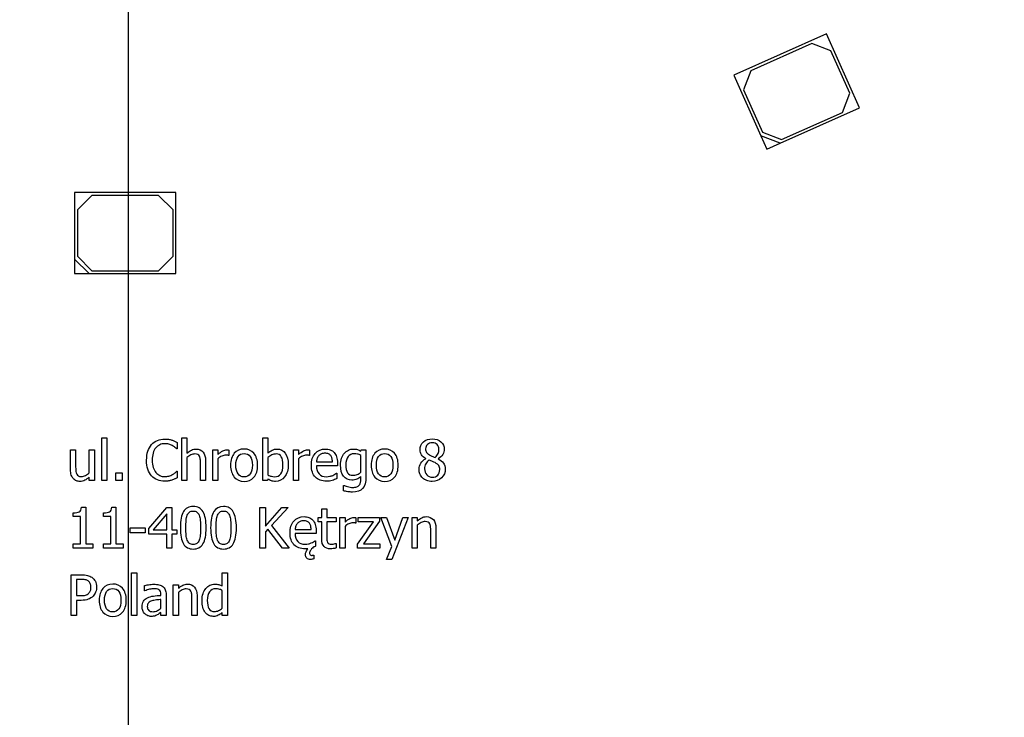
# Model space of a CAD drawing. Header units: millimetres. Extents: x 16 to 406, y 13 to 285.
# Tile 6 of 15: x 155 to 172, y 143 to 155. Entities that reach past the tile are written whole.
import ezdxf
from ezdxf.enums import TextEntityAlignment as Align
from ezdxf.lldxf.tags import DXFTag

# ---------------------------------------------------------------- set-up
doc = ezdxf.new("R2010")
doc.units = ezdxf.units.MM
for name, color, linetype in [('Default', 7, 'Continuous'), ('LED_2835', 7, 'Continuous'), ('PCB_RDLED255', 7, 'Continuous')]:
    doc.layers.add(name, color=color, linetype=linetype)
doc.styles.add('SEACAD_Arial', font='arial.ttf')
doc.styles.add('SEACAD_Solid_Edge_ANSI1_Symbols', font='semeca1.ttf')
tags = doc.linetypes.add('CENTER2', pattern=[28.575, 19.05, -3.175, 3.175, -3.175]).pattern_tags.tags
tags[10:11] = [DXFTag(74, 4), DXFTag(75, 0), DXFTag(340, '0'), DXFTag(46, 0.0), DXFTag(50, 0.0), DXFTag(44, 0.0), DXFTag(45, 0.0)]
tags[8:9] = [DXFTag(74, 4), DXFTag(75, 0), DXFTag(340, '0'), DXFTag(46, 0.0), DXFTag(50, 0.0), DXFTag(44, 0.0), DXFTag(45, 0.0)]
tags[6:7] = [DXFTag(74, 4), DXFTag(75, 0), DXFTag(340, '0'), DXFTag(46, 0.0), DXFTag(50, 0.0), DXFTag(44, 0.0), DXFTag(45, 0.0)]
tags[4:5] = [DXFTag(74, 4), DXFTag(75, 0), DXFTag(340, '0'), DXFTag(46, 0.0), DXFTag(50, 0.0), DXFTag(44, 0.0), DXFTag(45, 0.0)]
doc.dimstyles.new('ISO', dxfattribs={"dimtxt": 3.5, "dimasz": 3.5, "dimexe": 1.75, "dimexo": 0, "dimgap": 0.875, "dimtad": 1, "dimlfac": 2, "dimtxsty": 'SEACAD_Arial', "dimblk1": '_SE_FILLED', "dimblk2": '_SE_FILLED', "dimsah": 1, "dimcen": 1.75, "dimadec": 0, "dimazin": 0, "dimtfac": 0.5, "dimtdec": 3, "dimtmove": 0, "dimatfit": 3, "dimfxl": 1, "dimarcsym": 0})

# ---------------------------------------------------------------- blocks, each defined once
blk = doc.blocks.new('SEANNOT_GROUP13')
at = {"layer": 'Default', "color": 7, "linetype": 'CENTER2'}
blk.add_line((156.789, 243.921), (156.789, 114.921), dxfattribs=at)
blk = doc.blocks.new('SE')
at = {"layer": 'LED_2835', "color": 7, "linetype": 'Continuous'}
for p, q in [((168.849, 155.11), (167.251, 154.398)), ((169.419, 153.831), (168.849, 155.11)), ((168.596, 154.942), (167.545, 154.474)), ((168.926, 154.815), (168.596, 154.942)), ((169.251, 154.084), (168.926, 154.815)), ((167.545, 154.474), (167.418, 154.144)), ((167.251, 154.398), (167.718, 153.347)), ((167.418, 154.144), (167.744, 153.413)), ((169.124, 153.754), (169.251, 154.084)), ((168.049, 153.221), (169.419, 153.831)), ((168.074, 153.287), (169.124, 153.754)), ((167.744, 153.413), (168.074, 153.287)), ((167.718, 153.347), (167.82, 153.119)), ((168.049, 153.221), (167.718, 153.347)), ((167.82, 153.119), (168.049, 153.221)), ((155.864, 152.371), (155.864, 151.221)), ((157.614, 152.371), (155.864, 152.371)), ((157.614, 150.971), (157.614, 152.371)), ((156.164, 152.321), (155.914, 152.071)), ((157.314, 152.321), (156.164, 152.321)), ((157.564, 152.071), (157.314, 152.321)), ((155.914, 152.071), (155.914, 151.271)), ((157.564, 151.271), (157.564, 152.071)), ((155.864, 151.221), (155.864, 150.971)), ((156.114, 150.971), (155.864, 151.221)), ((155.914, 151.271), (156.164, 151.021)), ((157.314, 151.021), (157.564, 151.271)), ((156.164, 151.021), (157.314, 151.021)), ((155.864, 150.971), (156.114, 150.971)), ((156.114, 150.971), (157.614, 150.971))]:
    blk.add_line(p, q, dxfattribs=at)
at = {"layer": 'PCB_RDLED255', "color": 7, "linetype": 'Continuous'}
for p, q in [((156.335, 147.399), (156.335, 148.134)), ((156.335, 148.134), (156.423, 148.134)), ((156.423, 148.134), (156.423, 147.399)), ((157.716, 147.399), (157.716, 148.134)), ((157.716, 148.134), (157.804, 148.134)), ((157.804, 148.134), (157.804, 147.869)), ((159.115, 147.399), (159.115, 148.134)), ((159.115, 148.134), (159.203, 148.134)), ((159.203, 148.134), (159.203, 147.873)), ((157.636, 147.944), (157.629, 147.944)), ((157.636, 148.057), (157.636, 147.944)), ((155.794, 147.928), (155.882, 147.928)), ((156.117, 147.533), (156.117, 147.928)), ((156.117, 147.928), (156.205, 147.928)), ((156.205, 147.928), (156.205, 147.399)), ((157.804, 147.795), (157.804, 147.399)), ((158.25, 147.399), (158.25, 147.928)), ((158.25, 147.928), (158.338, 147.928)), ((158.338, 147.928), (158.338, 147.849)), ((158.338, 147.774), (158.338, 147.399)), ((158.526, 147.833), (158.522, 147.833)), ((158.526, 147.925), (158.526, 147.833)), ((159.203, 147.798), (159.203, 147.495)), ((159.644, 147.399), (159.644, 147.928)), ((159.644, 147.928), (159.732, 147.928)), ((159.732, 147.928), (159.732, 147.849)), ((159.732, 147.774), (159.732, 147.399)), ((159.921, 147.833), (159.916, 147.833)), ((159.921, 147.925), (159.921, 147.833)), ((160.807, 147.905), (160.813, 147.928)), ((160.807, 147.541), (160.807, 147.833)), ((160.813, 147.928), (160.896, 147.928)), ((161.931, 147.775), (161.931, 147.778)), ((162.143, 147.774), (162.143, 147.772)), ((160.041, 147.722), (160.317, 147.722)), ((160.403, 147.654), (160.041, 147.654)), ((156.117, 147.399), (156.117, 147.458)), ((156.577, 147.399), (156.577, 147.534)), ((156.577, 147.534), (156.688, 147.534)), ((156.688, 147.534), (156.688, 147.399)), ((157.629, 147.559), (157.636, 147.559)), ((157.636, 147.559), (157.636, 147.448)), ((160.388, 147.528), (160.394, 147.528)), ((160.394, 147.528), (160.394, 147.432)), ((156.205, 147.399), (156.117, 147.399)), ((156.423, 147.399), (156.335, 147.399)), ((156.688, 147.399), (156.577, 147.399)), ((157.804, 147.399), (157.716, 147.399)), ((158.126, 147.399), (158.037, 147.399)), ((158.338, 147.399), (158.25, 147.399)), ((159.198, 147.399), (159.115, 147.399)), ((159.203, 147.424), (159.198, 147.399)), ((159.732, 147.399), (159.644, 147.399)), ((160.507, 147.315), (160.512, 147.315)), ((160.507, 147.223), (160.507, 147.315)), ((155.983, 146.938), (156.055, 146.938)), ((156.055, 146.938), (156.055, 146.304)), ((156.506, 146.938), (156.578, 146.938)), ((156.578, 146.938), (156.578, 146.304)), ((157.146, 146.574), (157.459, 146.936)), ((157.459, 146.936), (157.544, 146.936)), ((157.544, 146.936), (157.544, 146.55)), ((159.065, 146.232), (159.065, 146.936)), ((159.065, 146.936), (159.158, 146.936)), ((159.158, 146.936), (159.158, 146.611)), ((159.158, 146.611), (159.444, 146.936)), ((159.555, 146.936), (159.267, 146.622)), ((159.444, 146.936), (159.555, 146.936)), ((155.84, 146.776), (155.84, 146.84)), ((155.966, 146.776), (155.84, 146.776)), ((155.966, 146.304), (155.966, 146.776)), ((156.363, 146.776), (156.363, 146.84)), ((156.489, 146.776), (156.363, 146.776)), ((156.489, 146.304), (156.489, 146.776)), ((157.455, 146.825), (157.22, 146.55)), ((157.455, 146.55), (157.455, 146.825)), ((160.073, 146.687), (160.073, 146.761)), ((160.073, 146.761), (160.132, 146.761)), ((160.132, 146.761), (160.132, 146.913)), ((160.132, 146.913), (160.22, 146.913)), ((160.22, 146.913), (160.22, 146.761)), ((160.22, 146.761), (160.381, 146.761)), ((160.381, 146.761), (160.381, 146.687)), ((160.446, 146.232), (160.446, 146.761)), ((160.446, 146.761), (160.535, 146.761)), ((160.535, 146.761), (160.535, 146.682)), ((160.723, 146.758), (160.723, 146.665)), ((160.762, 146.687), (160.762, 146.761)), ((160.762, 146.761), (161.129, 146.761)), ((161.129, 146.761), (161.129, 146.696)), ((161.345, 146.259), (161.155, 146.761)), ((161.155, 146.761), (161.25, 146.761)), ((161.25, 146.761), (161.392, 146.369)), ((161.627, 146.761), (161.345, 146.038)), ((161.392, 146.369), (161.534, 146.761)), ((161.534, 146.761), (161.627, 146.761)), ((161.693, 146.232), (161.693, 146.761)), ((161.693, 146.761), (161.781, 146.761)), ((161.781, 146.761), (161.781, 146.702)), ((159.267, 146.622), (159.572, 146.232)), ((160.132, 146.687), (160.073, 146.687)), ((160.381, 146.687), (160.22, 146.687)), ((160.535, 146.607), (160.535, 146.232)), ((160.723, 146.665), (160.718, 146.665)), ((160.751, 146.298), (161.024, 146.687)), ((161.024, 146.687), (160.762, 146.687)), ((161.129, 146.696), (160.855, 146.306)), ((161.781, 146.627), (161.781, 146.232)), ((156.822, 146.498), (156.822, 146.582)), ((156.822, 146.582), (157.085, 146.582)), ((157.085, 146.498), (156.822, 146.498)), ((157.085, 146.582), (157.085, 146.498)), ((157.146, 146.475), (157.146, 146.574)), ((157.455, 146.475), (157.146, 146.475)), ((157.22, 146.55), (157.455, 146.55)), ((157.455, 146.232), (157.455, 146.475)), ((157.544, 146.55), (157.628, 146.55)), ((157.628, 146.475), (157.544, 146.475)), ((157.544, 146.475), (157.544, 146.232)), ((157.628, 146.55), (157.628, 146.475)), ((159.199, 146.559), (159.158, 146.513)), ((159.158, 146.513), (159.158, 146.232)), ((159.452, 146.232), (159.199, 146.559)), ((159.673, 146.555), (159.949, 146.555)), ((160.035, 146.487), (159.673, 146.487)), ((155.84, 146.232), (155.84, 146.304)), ((155.84, 146.304), (155.966, 146.304)), ((156.055, 146.304), (156.179, 146.304)), ((156.179, 146.304), (156.179, 146.232)), ((156.363, 146.232), (156.363, 146.304)), ((156.363, 146.304), (156.489, 146.304)), ((156.578, 146.304), (156.702, 146.304)), ((156.702, 146.304), (156.702, 146.232)), ((160.02, 146.361), (160.025, 146.361)), ((160.025, 146.361), (160.025, 146.264)), ((160.376, 146.315), (160.381, 146.315)), ((160.381, 146.315), (160.381, 146.235)), ((160.751, 146.232), (160.751, 146.298)), ((160.855, 146.306), (161.134, 146.306)), ((161.134, 146.306), (161.134, 146.232)), ((161.251, 146.038), (161.345, 146.259)), ((156.179, 146.232), (155.84, 146.232)), ((156.702, 146.232), (156.363, 146.232)), ((157.544, 146.232), (157.455, 146.232)), ((159.158, 146.232), (159.065, 146.232)), ((159.572, 146.232), (159.452, 146.232)), ((159.989, 146.113), (159.994, 146.113)), ((159.994, 146.113), (159.994, 146.047)), ((160.535, 146.232), (160.446, 146.232)), ((161.134, 146.232), (160.751, 146.232)), ((161.781, 146.232), (161.693, 146.232)), ((162.103, 146.232), (162.015, 146.232)), ((161.345, 146.038), (161.251, 146.038)), ((155.805, 145.069), (155.805, 145.773)), ((156.849, 145.069), (156.849, 145.804)), ((156.849, 145.804), (156.937, 145.804)), ((156.937, 145.804), (156.937, 145.069)), ((158.415, 145.576), (158.415, 145.804)), ((158.415, 145.804), (158.503, 145.804)), ((158.503, 145.804), (158.503, 145.069)), ((155.899, 145.692), (155.899, 145.412)), ((157.072, 145.495), (157.072, 145.585)), ((157.567, 145.069), (157.567, 145.597)), ((157.567, 145.597), (157.656, 145.597)), ((157.656, 145.597), (157.656, 145.539)), ((157.077, 145.495), (157.072, 145.495)), ((157.656, 145.464), (157.656, 145.069)), ((158.415, 145.197), (158.415, 145.502)), ((155.899, 145.331), (155.899, 145.069)), ((157.356, 145.198), (157.356, 145.345)), ((155.899, 145.069), (155.805, 145.069)), ((156.937, 145.069), (156.849, 145.069)), ((157.356, 145.069), (157.356, 145.124)), ((157.444, 145.069), (157.356, 145.069)), ((157.656, 145.069), (157.567, 145.069)), ((157.978, 145.069), (157.89, 145.069)), ((158.415, 145.069), (158.415, 145.122)), ((158.503, 145.069), (158.415, 145.069))]:
    blk.add_line(p, q, dxfattribs=at)
for points, knots in [([(157.419, 147.387), (157.374, 147.387), (157.332, 147.395), (157.293, 147.41), (157.255, 147.425), (157.222, 147.449), (157.194, 147.479), (157.166, 147.509), (157.146, 147.548), (157.13, 147.593), (157.114, 147.639), (157.107, 147.691), (157.107, 147.81), (157.115, 147.861), (157.129, 147.905), (157.144, 147.948), (157.166, 147.987), (157.194, 148.019), (157.221, 148.051), (157.255, 148.075), (157.293, 148.091), (157.331, 148.108), (157.374, 148.116), (157.444, 148.116), (157.466, 148.114), (157.487, 148.111), (157.507, 148.107), (157.526, 148.103), (157.543, 148.098), (157.558, 148.093), (157.574, 148.087), (157.589, 148.08), (157.605, 148.073), (157.621, 148.065), (157.636, 148.057)], [0, 0, 0, 0, 0.098135, 0.098135, 0.098135, 0.191059, 0.191059, 0.191059, 0.291875, 0.291875, 0.291875, 0.412418, 0.412418, 0.53296, 0.53296, 0.53296, 0.633678, 0.633678, 0.633678, 0.727853, 0.727853, 0.727853, 0.828112, 0.828112, 0.878241, 0.878241, 0.878241, 0.922597, 0.922597, 0.922597, 0.960222, 0.960222, 0.960222, 1, 1, 1, 1]), ([(161.931, 147.778), (161.896, 147.798), (161.871, 147.82), (161.854, 147.844), (161.838, 147.868), (161.83, 147.898), (161.83, 147.987), (161.85, 148.03), (161.889, 148.066), (161.928, 148.101), (161.979, 148.118), (162.103, 148.118), (162.154, 148.102), (162.191, 148.068), (162.229, 148.034), (162.248, 147.992), (162.248, 147.908), (162.24, 147.877), (162.221, 147.846), (162.203, 147.816), (162.177, 147.792), (162.143, 147.774)], [0, 0, 0, 0, 0.099486, 0.099486, 0.099486, 0.195699, 0.195699, 0.33755, 0.33755, 0.33755, 0.494288, 0.494288, 0.656963, 0.656963, 0.656963, 0.804725, 0.804725, 0.894951, 0.894951, 0.894951, 1, 1, 1, 1]), ([(157.629, 147.944), (157.62, 147.951), (157.61, 147.96), (157.584, 147.981), (157.569, 147.992), (157.55, 148.002), (157.533, 148.012), (157.513, 148.02), (157.493, 148.026), (157.472, 148.033), (157.447, 148.035), (157.39, 148.035), (157.362, 148.029), (157.336, 148.017), (157.309, 148.004), (157.286, 147.987), (157.266, 147.963), (157.246, 147.939), (157.231, 147.909), (157.22, 147.873), (157.209, 147.836), (157.204, 147.796), (157.204, 147.702), (157.21, 147.661), (157.221, 147.626), (157.232, 147.591), (157.248, 147.562), (157.268, 147.538), (157.287, 147.514), (157.311, 147.497), (157.337, 147.485), (157.363, 147.473), (157.391, 147.467), (157.447, 147.467), (157.471, 147.471), (157.494, 147.477), (157.517, 147.484), (157.537, 147.492), (157.555, 147.502), (157.572, 147.512), (157.587, 147.522), (157.612, 147.543), (157.622, 147.552), (157.629, 147.559)], [0, 0, 0, 0, 0.038506, 0.038506, 0.077011, 0.077011, 0.077011, 0.126241, 0.126241, 0.126241, 0.187326, 0.187326, 0.252483, 0.252483, 0.252483, 0.322884, 0.322884, 0.322884, 0.402811, 0.402811, 0.402811, 0.498933, 0.498933, 0.59991, 0.59991, 0.59991, 0.678973, 0.678973, 0.678973, 0.747671, 0.747671, 0.747671, 0.813683, 0.813683, 0.874457, 0.874457, 0.874457, 0.926495, 0.926495, 0.926495, 0.963247, 0.963247, 1, 1, 1, 1]), ([(162.157, 147.94), (162.157, 147.971), (162.147, 147.998), (162.126, 148.019), (162.105, 148.04), (162.077, 148.05), (162.04, 148.051), (162.006, 148.051), (161.979, 148.041), (161.958, 148.022), (161.936, 148.003), (161.925, 147.977), (161.925, 147.922), (161.931, 147.902), (161.953, 147.869), (161.969, 147.855), (161.991, 147.842), (162.001, 147.837), (162.015, 147.829), (162.035, 147.82), (162.055, 147.811), (162.072, 147.803), (162.089, 147.798)], [0, 0, 0, 0, 0.147387, 0.147387, 0.147387, 0.305834, 0.305834, 0.305834, 0.456692, 0.456692, 0.456692, 0.604356, 0.604356, 0.71194, 0.71194, 0.819524, 0.819524, 0.819524, 0.902314, 0.902314, 0.902314, 1, 1, 1, 1]), ([(156.117, 147.458), (156.089, 147.434), (156.064, 147.415), (156.04, 147.403), (156.015, 147.39), (155.988, 147.384), (155.935, 147.384), (155.914, 147.388), (155.894, 147.396), (155.874, 147.403), (155.857, 147.415), (155.841, 147.432), (155.827, 147.448), (155.815, 147.469), (155.799, 147.519), (155.794, 147.549), (155.794, 147.585), (155.794, 147.699), (155.794, 147.814), (155.794, 147.928)], [0, 0, 0, 0, 0.11613, 0.11613, 0.11613, 0.220831, 0.220831, 0.29976, 0.29976, 0.29976, 0.378892, 0.378892, 0.378892, 0.478995, 0.478995, 0.579099, 0.579099, 0.579099, 1, 1, 1, 1]), ([(155.882, 147.928), (155.882, 147.827), (155.882, 147.727), (155.882, 147.627), (155.882, 147.598), (155.884, 147.575), (155.888, 147.538), (155.892, 147.522), (155.9, 147.508), (155.907, 147.494), (155.916, 147.485), (155.941, 147.472), (155.959, 147.468), (155.982, 147.469), (156.003, 147.469), (156.026, 147.475), (156.05, 147.487), (156.074, 147.5), (156.096, 147.514), (156.117, 147.533)], [0, 0, 0, 0, 0.448952, 0.448952, 0.448952, 0.538922, 0.538922, 0.628893, 0.628893, 0.628893, 0.700923, 0.700923, 0.772954, 0.772954, 0.772954, 0.879131, 0.879131, 0.879131, 1, 1, 1, 1]), ([(157.804, 147.869), (157.83, 147.893), (157.856, 147.911), (157.881, 147.924), (157.907, 147.937), (157.934, 147.943), (158.014, 147.943), (158.054, 147.926), (158.083, 147.891), (158.111, 147.857), (158.126, 147.807), (158.126, 147.743), (158.126, 147.628), (158.126, 147.514), (158.126, 147.399)], [0, 0, 0, 0, 0.116343, 0.116343, 0.116343, 0.211261, 0.211261, 0.385537, 0.385537, 0.385537, 0.578974, 0.578974, 0.578974, 1, 1, 1, 1]), ([(158.037, 147.399), (158.037, 147.5), (158.037, 147.6), (158.037, 147.701), (158.037, 147.725), (158.037, 147.748), (158.034, 147.768), (158.032, 147.79), (158.027, 147.806), (158.021, 147.819), (158.014, 147.832), (158.004, 147.842), (157.991, 147.849), (157.978, 147.855), (157.961, 147.858), (157.917, 147.858), (157.895, 147.852), (157.872, 147.841), (157.848, 147.829), (157.826, 147.814), (157.804, 147.795)], [0, 0, 0, 0, 0.449542, 0.449542, 0.449542, 0.550752, 0.550752, 0.550752, 0.629345, 0.629345, 0.629345, 0.693173, 0.693173, 0.693173, 0.786302, 0.786302, 0.87749, 0.87749, 0.87749, 1, 1, 1, 1]), ([(158.338, 147.849), (158.37, 147.878), (158.398, 147.898), (158.445, 147.922), (158.468, 147.928), (158.5, 147.928), (158.507, 147.928), (158.511, 147.927), (158.516, 147.927), (158.521, 147.926), (158.526, 147.925)], [0, 0, 0, 0, 0.383831, 0.383831, 0.767662, 0.767662, 0.927592, 0.927592, 0.927592, 1, 1, 1, 1]), ([(158.522, 147.833), (158.515, 147.834), (158.508, 147.835), (158.501, 147.836), (158.493, 147.836), (158.485, 147.836), (158.451, 147.836), (158.427, 147.831), (158.404, 147.821), (158.38, 147.81), (158.358, 147.795), (158.338, 147.774)], [0, 0, 0, 0, 0.104376, 0.104376, 0.104376, 0.252629, 0.252629, 0.596308, 0.596308, 0.596308, 1, 1, 1, 1]), ([(159.024, 147.663), (159.024, 147.574), (159.003, 147.506), (158.961, 147.457), (158.918, 147.409), (158.862, 147.384), (158.719, 147.384), (158.662, 147.409), (158.621, 147.46), (158.579, 147.51), (158.558, 147.578), (158.558, 147.751), (158.58, 147.82), (158.622, 147.869), (158.665, 147.918), (158.722, 147.943), (158.862, 147.943), (158.918, 147.918), (159.003, 147.821), (159.024, 147.752), (159.024, 147.663)], [0, 0, 0, 0, 0.134086, 0.134086, 0.134086, 0.249305, 0.249305, 0.367537, 0.367537, 0.367537, 0.499058, 0.499058, 0.634114, 0.634114, 0.634114, 0.755543, 0.755543, 0.877772, 0.877772, 1, 1, 1, 1]), ([(158.934, 147.663), (158.934, 147.731), (158.922, 147.782), (158.897, 147.815), (158.873, 147.848), (158.837, 147.865), (158.746, 147.865), (158.711, 147.848), (158.686, 147.815), (158.661, 147.782), (158.649, 147.731), (158.649, 147.597), (158.661, 147.547), (158.686, 147.514), (158.711, 147.48), (158.746, 147.462), (158.837, 147.462), (158.872, 147.479), (158.897, 147.513), (158.921, 147.546), (158.934, 147.596), (158.934, 147.663)], [0, 0, 0, 0, 0.141805, 0.141805, 0.141805, 0.250421, 0.250421, 0.359038, 0.359038, 0.359038, 0.502105, 0.502105, 0.641279, 0.641279, 0.641279, 0.750626, 0.750626, 0.858868, 0.858868, 0.858868, 1, 1, 1, 1]), ([(159.203, 147.873), (159.225, 147.893), (159.249, 147.91), (159.275, 147.923), (159.301, 147.936), (159.331, 147.943), (159.422, 147.943), (159.469, 147.919), (159.502, 147.871), (159.536, 147.823), (159.554, 147.757), (159.554, 147.672)], [0, 0, 0, 0, 0.159692, 0.159692, 0.159692, 0.324557, 0.324557, 0.621779, 0.621779, 0.621779, 1, 1, 1, 1]), ([(159.463, 147.666), (159.463, 147.729), (159.454, 147.777), (159.434, 147.81), (159.415, 147.842), (159.385, 147.858), (159.319, 147.858), (159.295, 147.853), (159.246, 147.83), (159.223, 147.815), (159.203, 147.798)], [0, 0, 0, 0, 0.359443, 0.359443, 0.359443, 0.660113, 0.660113, 0.830056, 0.830056, 1, 1, 1, 1]), ([(159.732, 147.849), (159.764, 147.878), (159.792, 147.898), (159.816, 147.91), (159.84, 147.922), (159.863, 147.928), (159.894, 147.928), (159.901, 147.928), (159.91, 147.927), (159.915, 147.926), (159.921, 147.925)], [0, 0, 0, 0, 0.488971, 0.488971, 0.488971, 0.776792, 0.776792, 0.888396, 0.888396, 1, 1, 1, 1]), ([(159.916, 147.833), (159.909, 147.834), (159.903, 147.835), (159.896, 147.836), (159.888, 147.836), (159.88, 147.836), (159.845, 147.836), (159.822, 147.831), (159.798, 147.821), (159.775, 147.811), (159.753, 147.795), (159.732, 147.774)], [0, 0, 0, 0, 0.104326, 0.104326, 0.104326, 0.257878, 0.257878, 0.598364, 0.598364, 0.598364, 1, 1, 1, 1]), ([(160.215, 147.387), (160.132, 147.387), (160.068, 147.411), (160.022, 147.458), (159.976, 147.505), (159.953, 147.573), (159.953, 147.747), (159.975, 147.815), (160.02, 147.866), (160.064, 147.917), (160.122, 147.943), (160.227, 147.943), (160.255, 147.938), (160.28, 147.928), (160.305, 147.919), (160.327, 147.904), (160.346, 147.884), (160.364, 147.864), (160.378, 147.839), (160.388, 147.81), (160.399, 147.781), (160.403, 147.745), (160.403, 147.703), (160.403, 147.686), (160.403, 147.67), (160.403, 147.654)], [0, 0, 0, 0, 0.168396, 0.168396, 0.168396, 0.344458, 0.344458, 0.51774, 0.51774, 0.51774, 0.672523, 0.672523, 0.743424, 0.743424, 0.743424, 0.806667, 0.806667, 0.806667, 0.875186, 0.875186, 0.875186, 0.961586, 0.961586, 0.961586, 1, 1, 1, 1]), ([(160.317, 147.722), (160.317, 147.746), (160.314, 147.768), (160.304, 147.803), (160.297, 147.817), (160.287, 147.83), (160.277, 147.843), (160.264, 147.853), (160.248, 147.86), (160.232, 147.867), (160.212, 147.871), (160.165, 147.871), (160.145, 147.867), (160.128, 147.86), (160.112, 147.853), (160.098, 147.842), (160.084, 147.829), (160.07, 147.816), (160.061, 147.799), (160.047, 147.765), (160.043, 147.745), (160.041, 147.722)], [0, 0, 0, 0, 0.123761, 0.123761, 0.247523, 0.247523, 0.247523, 0.357787, 0.357787, 0.357787, 0.490991, 0.490991, 0.624195, 0.624195, 0.624195, 0.744085, 0.744085, 0.744085, 0.872043, 0.872043, 1, 1, 1, 1]), ([(160.317, 147.722), (160.317, 147.746), (160.314, 147.768), (160.304, 147.803), (160.297, 147.817), (160.287, 147.83), (160.277, 147.843), (160.264, 147.853), (160.248, 147.86), (160.232, 147.867), (160.212, 147.871), (160.165, 147.871), (160.145, 147.867), (160.128, 147.86), (160.112, 147.853), (160.098, 147.842), (160.084, 147.829), (160.07, 147.816), (160.061, 147.799), (160.047, 147.765), (160.043, 147.745), (160.041, 147.722)], [0, 0, 0, 0, 0.123761, 0.123761, 0.247523, 0.247523, 0.247523, 0.357787, 0.357787, 0.357787, 0.490991, 0.490991, 0.624195, 0.624195, 0.624195, 0.744085, 0.744085, 0.744085, 0.872043, 0.872043, 1, 1, 1, 1]), ([(160.807, 147.468), (160.783, 147.447), (160.76, 147.432), (160.738, 147.422), (160.715, 147.412), (160.686, 147.407), (160.593, 147.407), (160.545, 147.429), (160.51, 147.474), (160.475, 147.519), (160.457, 147.584), (160.457, 147.712), (160.463, 147.751), (160.476, 147.785), (160.488, 147.819), (160.504, 147.848), (160.524, 147.871), (160.544, 147.894), (160.567, 147.912), (160.594, 147.924), (160.621, 147.937), (160.649, 147.943), (160.705, 147.943), (160.728, 147.94), (160.768, 147.927), (160.788, 147.917), (160.807, 147.905)], [0, 0, 0, 0, 0.078375, 0.078375, 0.078375, 0.163831, 0.163831, 0.312803, 0.312803, 0.312803, 0.511928, 0.511928, 0.615298, 0.615298, 0.615298, 0.708798, 0.708798, 0.708798, 0.791218, 0.791218, 0.791218, 0.863132, 0.863132, 0.931566, 0.931566, 1, 1, 1, 1]), ([(160.896, 147.928), (160.896, 147.772), (160.896, 147.616), (160.896, 147.46), (160.896, 147.371), (160.876, 147.305), (160.799, 147.221), (160.74, 147.2), (160.635, 147.2), (160.609, 147.202), (160.555, 147.21), (160.53, 147.216), (160.507, 147.223)], [0, 0, 0, 0, 0.45563, 0.45563, 0.45563, 0.660963, 0.660963, 0.866295, 0.866295, 0.933148, 0.933148, 1, 1, 1, 1]), ([(160.807, 147.833), (160.786, 147.844), (160.766, 147.851), (160.747, 147.856), (160.728, 147.86), (160.71, 147.862), (160.647, 147.862), (160.612, 147.845), (160.586, 147.812), (160.561, 147.779), (160.548, 147.731), (160.548, 147.61), (160.558, 147.565), (160.577, 147.534), (160.596, 147.504), (160.628, 147.488), (160.671, 147.489), (160.695, 147.489), (160.718, 147.493), (160.742, 147.502), (160.766, 147.511), (160.788, 147.524), (160.807, 147.541)], [0, 0, 0, 0, 0.081677, 0.081677, 0.081677, 0.147552, 0.147552, 0.305653, 0.305653, 0.305653, 0.492777, 0.492777, 0.67292, 0.67292, 0.67292, 0.812087, 0.812087, 0.812087, 0.903352, 0.903352, 0.903352, 1, 1, 1, 1]), ([(161.453, 147.663), (161.453, 147.574), (161.432, 147.506), (161.389, 147.457), (161.347, 147.409), (161.29, 147.384), (161.147, 147.384), (161.09, 147.409), (161.049, 147.46), (161.007, 147.51), (160.986, 147.578), (160.986, 147.751), (161.008, 147.82), (161.05, 147.869), (161.093, 147.918), (161.15, 147.943), (161.29, 147.943), (161.347, 147.918), (161.432, 147.821), (161.453, 147.752), (161.453, 147.663)], [0, 0, 0, 0, 0.134045, 0.134045, 0.134045, 0.2486, 0.2486, 0.367676, 0.367676, 0.367676, 0.499069, 0.499069, 0.633993, 0.633993, 0.633993, 0.755995, 0.755995, 0.877998, 0.877998, 1, 1, 1, 1]), ([(161.362, 147.663), (161.362, 147.731), (161.35, 147.782), (161.325, 147.815), (161.301, 147.848), (161.265, 147.865), (161.174, 147.865), (161.139, 147.848), (161.089, 147.782), (161.077, 147.731), (161.077, 147.597), (161.089, 147.547), (161.114, 147.514), (161.139, 147.48), (161.174, 147.462), (161.265, 147.462), (161.3, 147.479), (161.325, 147.513), (161.349, 147.546), (161.362, 147.596), (161.362, 147.663)], [0, 0, 0, 0, 0.141796, 0.141796, 0.141796, 0.265623, 0.265623, 0.391977, 0.391977, 0.51833, 0.51833, 0.641246, 0.641246, 0.641246, 0.751187, 0.751187, 0.85893, 0.85893, 0.85893, 1, 1, 1, 1]), ([(162.039, 147.384), (162.005, 147.384), (161.973, 147.39), (161.945, 147.4), (161.917, 147.411), (161.892, 147.425), (161.872, 147.445), (161.853, 147.464), (161.838, 147.486), (161.828, 147.512), (161.817, 147.538), (161.813, 147.565), (161.813, 147.632), (161.823, 147.667), (161.843, 147.699), (161.863, 147.731), (161.892, 147.756), (161.931, 147.775)], [0, 0, 0, 0, 0.167178, 0.167178, 0.167178, 0.316021, 0.316021, 0.316021, 0.456626, 0.456626, 0.456626, 0.603742, 0.603742, 0.795228, 0.795228, 0.795228, 1, 1, 1, 1]), ([(162.089, 147.798), (162.115, 147.819), (162.133, 147.841), (162.142, 147.863), (162.152, 147.885), (162.157, 147.911), (162.157, 147.94)], [0, 0, 0, 0, 0.52147, 0.52147, 0.52147, 1, 1, 1, 1]), ([(159.554, 147.672), (159.554, 147.586), (159.533, 147.516), (159.491, 147.463), (159.45, 147.411), (159.398, 147.384), (159.307, 147.384), (159.283, 147.388), (159.263, 147.395), (159.243, 147.402), (159.223, 147.412), (159.203, 147.424)], [0, 0, 0, 0, 0.408638, 0.408638, 0.408638, 0.732902, 0.732902, 0.878344, 0.878344, 0.878344, 1, 1, 1, 1]), ([(159.203, 147.495), (159.225, 147.484), (159.245, 147.476), (159.262, 147.472), (159.279, 147.467), (159.298, 147.465), (159.364, 147.465), (159.399, 147.481), (159.425, 147.513), (159.45, 147.546), (159.463, 147.596), (159.463, 147.666)], [0, 0, 0, 0, 0.158151, 0.158151, 0.158151, 0.298517, 0.298517, 0.601083, 0.601083, 0.601083, 1, 1, 1, 1]), ([(160.041, 147.654), (160.041, 147.593), (160.056, 147.546), (160.087, 147.514), (160.118, 147.481), (160.16, 147.465), (160.233, 147.465), (160.252, 147.467), (160.27, 147.472), (160.289, 147.476), (160.306, 147.481), (160.321, 147.488), (160.337, 147.496), (160.35, 147.502), (160.361, 147.509), (160.373, 147.516), (160.381, 147.522), (160.388, 147.528)], [0, 0, 0, 0, 0.315667, 0.315667, 0.315667, 0.61751, 0.61751, 0.725864, 0.725864, 0.725864, 0.836156, 0.836156, 0.836156, 0.931004, 0.931004, 0.931004, 1, 1, 1, 1]), ([(161.987, 147.752), (161.961, 147.734), (161.942, 147.713), (161.929, 147.688), (161.915, 147.663), (161.908, 147.634), (161.908, 147.56), (161.921, 147.525), (161.971, 147.47), (162.003, 147.456), (162.08, 147.456), (162.112, 147.468), (162.159, 147.515), (162.17, 147.547), (162.17, 147.588)], [0, 0, 0, 0, 0.143599, 0.143599, 0.143599, 0.279095, 0.279095, 0.457176, 0.457176, 0.635257, 0.635257, 0.817628, 0.817628, 1, 1, 1, 1]), ([(162.17, 147.588), (162.17, 147.616), (162.165, 147.639), (162.154, 147.656), (162.143, 147.673), (162.121, 147.69), (162.089, 147.708), (162.078, 147.713), (162.064, 147.72), (162.029, 147.734), (162.009, 147.742), (161.987, 147.752)], [0, 0, 0, 0, 0.269046, 0.269046, 0.269046, 0.582649, 0.582649, 0.582649, 0.791325, 0.791325, 1, 1, 1, 1]), ([(162.143, 147.772), (162.183, 147.752), (162.214, 147.729), (162.255, 147.674), (162.266, 147.639), (162.266, 147.536), (162.244, 147.486), (162.201, 147.445), (162.158, 147.405), (162.104, 147.384), (162.039, 147.384)], [0, 0, 0, 0, 0.203486, 0.203486, 0.406973, 0.406973, 0.691416, 0.691416, 0.691416, 1, 1, 1, 1]), ([(157.636, 147.448), (157.621, 147.44), (157.606, 147.433), (157.593, 147.426), (157.579, 147.42), (157.563, 147.414), (157.543, 147.407), (157.523, 147.4), (157.504, 147.396), (157.487, 147.392), (157.47, 147.389), (157.447, 147.387), (157.419, 147.387)], [0, 0, 0, 0, 0.212014, 0.212014, 0.212014, 0.445071, 0.445071, 0.445071, 0.700782, 0.700782, 0.700782, 1, 1, 1, 1]), ([(160.512, 147.315), (160.518, 147.315), (160.527, 147.309), (160.55, 147.301), (160.563, 147.297), (160.577, 147.294), (160.594, 147.29), (160.609, 147.286), (160.622, 147.284), (160.636, 147.282), (160.651, 147.28), (160.694, 147.28), (160.717, 147.284), (160.736, 147.291), (160.755, 147.299), (160.77, 147.308), (160.78, 147.321), (160.791, 147.334), (160.797, 147.348), (160.801, 147.365), (160.806, 147.382), (160.807, 147.401), (160.807, 147.422), (160.807, 147.438), (160.807, 147.453), (160.807, 147.468)], [0, 0, 0, 0, 0.079156, 0.079156, 0.158312, 0.158312, 0.158312, 0.26308, 0.26308, 0.26308, 0.362465, 0.362465, 0.527161, 0.527161, 0.527161, 0.650287, 0.650287, 0.650287, 0.763621, 0.763621, 0.763621, 0.895524, 0.895524, 0.895524, 1, 1, 1, 1]), ([(160.394, 147.432), (160.383, 147.427), (160.37, 147.422), (160.34, 147.41), (160.326, 147.405), (160.314, 147.402), (160.297, 147.397), (160.281, 147.393), (160.268, 147.39), (160.254, 147.388), (160.236, 147.387), (160.215, 147.387)], [0, 0, 0, 0, 0.228686, 0.228686, 0.457372, 0.457372, 0.457372, 0.715483, 0.715483, 0.715483, 1, 1, 1, 1]), ([(155.84, 146.84), (155.888, 146.84), (155.923, 146.847), (155.945, 146.86), (155.968, 146.874), (155.98, 146.9), (155.983, 146.938)], [0, 0, 0, 0, 0.5483, 0.5483, 0.5483, 1, 1, 1, 1]), ([(156.363, 146.84), (156.41, 146.84), (156.445, 146.847), (156.468, 146.86), (156.49, 146.874), (156.503, 146.9), (156.506, 146.938)], [0, 0, 0, 0, 0.546685, 0.546685, 0.546685, 1, 1, 1, 1]), ([(158.136, 146.585), (158.136, 146.458), (158.118, 146.365), (158.081, 146.306), (158.045, 146.247), (157.989, 146.217), (157.836, 146.217), (157.78, 146.247), (157.708, 146.368), (157.69, 146.46), (157.69, 146.711), (157.708, 146.804), (157.744, 146.863), (157.78, 146.922), (157.837, 146.951), (157.99, 146.951), (158.046, 146.921), (158.118, 146.799), (158.136, 146.707), (158.136, 146.585)], [0, 0, 0, 0, 0.147709, 0.147709, 0.147709, 0.271361, 0.271361, 0.395761, 0.395761, 0.520162, 0.520162, 0.6478, 0.6478, 0.6478, 0.763785, 0.763785, 0.881893, 0.881893, 1, 1, 1, 1]), ([(158.658, 146.585), (158.658, 146.458), (158.64, 146.365), (158.604, 146.306), (158.568, 146.247), (158.511, 146.217), (158.359, 146.217), (158.303, 146.247), (158.231, 146.368), (158.213, 146.46), (158.213, 146.711), (158.231, 146.804), (158.268, 146.863), (158.304, 146.921), (158.36, 146.951), (158.512, 146.951), (158.569, 146.921), (158.604, 146.86), (158.64, 146.799), (158.658, 146.707), (158.658, 146.585)], [0, 0, 0, 0, 0.147735, 0.147735, 0.147735, 0.270306, 0.270306, 0.39512, 0.39512, 0.519933, 0.519933, 0.647995, 0.647995, 0.647995, 0.750834, 0.750834, 0.854296, 0.854296, 0.854296, 1, 1, 1, 1]), ([(158.015, 146.369), (158.024, 146.393), (158.031, 146.422), (158.035, 146.458), (158.039, 146.494), (158.04, 146.536), (158.04, 146.633), (158.038, 146.675), (158.035, 146.711), (158.031, 146.747), (158.024, 146.776), (158.006, 146.824), (157.993, 146.842), (157.977, 146.854), (157.96, 146.867), (157.939, 146.873), (157.887, 146.873), (157.866, 146.867), (157.849, 146.854), (157.832, 146.842), (157.819, 146.823), (157.81, 146.799), (157.8, 146.775), (157.794, 146.745), (157.79, 146.708), (157.787, 146.671), (157.785, 146.63), (157.785, 146.534), (157.787, 146.493), (157.793, 146.427), (157.799, 146.397), (157.809, 146.371), (157.819, 146.347), (157.831, 146.328), (157.848, 146.315), (157.864, 146.301), (157.886, 146.295), (157.939, 146.295), (157.96, 146.301), (157.993, 146.326), (158.006, 146.345), (158.015, 146.369)], [0, 0, 0, 0, 0.064175, 0.064175, 0.064175, 0.153979, 0.153979, 0.242937, 0.242937, 0.242937, 0.299189, 0.299189, 0.35544, 0.35544, 0.35544, 0.404189, 0.404189, 0.451228, 0.451228, 0.451228, 0.499773, 0.499773, 0.499773, 0.565909, 0.565909, 0.565909, 0.642342, 0.642342, 0.724124, 0.724124, 0.805907, 0.805907, 0.805907, 0.854539, 0.854539, 0.854539, 0.90359, 0.90359, 0.951795, 0.951795, 1, 1, 1, 1]), ([(158.538, 146.369), (158.547, 146.393), (158.554, 146.422), (158.557, 146.458), (158.561, 146.494), (158.563, 146.536), (158.563, 146.633), (158.561, 146.675), (158.557, 146.711), (158.554, 146.747), (158.547, 146.776), (158.528, 146.824), (158.516, 146.842), (158.499, 146.854), (158.483, 146.867), (158.462, 146.873), (158.41, 146.873), (158.389, 146.867), (158.356, 146.842), (158.342, 146.823), (158.333, 146.799), (158.323, 146.775), (158.317, 146.745), (158.314, 146.708), (158.31, 146.671), (158.308, 146.63), (158.308, 146.534), (158.31, 146.493), (158.315, 146.427), (158.322, 146.397), (158.332, 146.371), (158.341, 146.347), (158.354, 146.328), (158.37, 146.315), (158.387, 146.301), (158.409, 146.295), (158.462, 146.295), (158.483, 146.301), (158.516, 146.326), (158.529, 146.345), (158.538, 146.369)], [0, 0, 0, 0, 0.064203, 0.064203, 0.064203, 0.154018, 0.154018, 0.242985, 0.242985, 0.242985, 0.299245, 0.299245, 0.355505, 0.355505, 0.355505, 0.403581, 0.403581, 0.451657, 0.451657, 0.499733, 0.499733, 0.499733, 0.565833, 0.565833, 0.565833, 0.64228, 0.64228, 0.724078, 0.724078, 0.805876, 0.805876, 0.805876, 0.854516, 0.854516, 0.854516, 0.904151, 0.904151, 0.952076, 0.952076, 1, 1, 1, 1]), ([(159.846, 146.22), (159.763, 146.22), (159.699, 146.244), (159.653, 146.291), (159.607, 146.338), (159.584, 146.406), (159.584, 146.579), (159.607, 146.648), (159.651, 146.699), (159.695, 146.75), (159.754, 146.776), (159.858, 146.776), (159.886, 146.77), (159.911, 146.761), (159.936, 146.752), (159.958, 146.737), (159.977, 146.717), (159.995, 146.696), (160.01, 146.672), (160.02, 146.643), (160.03, 146.613), (160.035, 146.578), (160.035, 146.535), (160.035, 146.519), (160.035, 146.503), (160.035, 146.487)], [0, 0, 0, 0, 0.168407, 0.168407, 0.168407, 0.344909, 0.344909, 0.517695, 0.517695, 0.517695, 0.673531, 0.673531, 0.743457, 0.743457, 0.743457, 0.806968, 0.806968, 0.806968, 0.875154, 0.875154, 0.875154, 0.961601, 0.961601, 0.961601, 1, 1, 1, 1]), ([(160.535, 146.682), (160.566, 146.711), (160.594, 146.731), (160.618, 146.743), (160.642, 146.755), (160.665, 146.76), (160.688, 146.761), (160.696, 146.761), (160.703, 146.76), (160.708, 146.76), (160.712, 146.759), (160.717, 146.758), (160.723, 146.758)], [0, 0, 0, 0, 0.488936, 0.488936, 0.488936, 0.831393, 0.831393, 0.831393, 0.927335, 0.927335, 0.927335, 1, 1, 1, 1]), ([(161.781, 146.702), (161.807, 146.726), (161.833, 146.744), (161.858, 146.757), (161.884, 146.769), (161.911, 146.776), (161.99, 146.776), (162.03, 146.758), (162.089, 146.69), (162.103, 146.64), (162.103, 146.575), (162.103, 146.461), (162.103, 146.347), (162.103, 146.232)], [0, 0, 0, 0, 0.116451, 0.116451, 0.116451, 0.217372, 0.217372, 0.398053, 0.398053, 0.578734, 0.578734, 0.578734, 1, 1, 1, 1]), ([(159.949, 146.555), (159.948, 146.579), (159.945, 146.6), (159.941, 146.618), (159.936, 146.636), (159.928, 146.65), (159.919, 146.663), (159.909, 146.676), (159.896, 146.686), (159.863, 146.7), (159.844, 146.704), (159.797, 146.704), (159.776, 146.7), (159.76, 146.693), (159.743, 146.686), (159.729, 146.675), (159.715, 146.662), (159.702, 146.648), (159.692, 146.632), (159.679, 146.598), (159.674, 146.578), (159.673, 146.555)], [0, 0, 0, 0, 0.138281, 0.138281, 0.138281, 0.247389, 0.247389, 0.247389, 0.374623, 0.374623, 0.501858, 0.501858, 0.624198, 0.624198, 0.624198, 0.744108, 0.744108, 0.744108, 0.872054, 0.872054, 1, 1, 1, 1]), ([(159.949, 146.555), (159.948, 146.579), (159.945, 146.6), (159.941, 146.618), (159.936, 146.636), (159.928, 146.65), (159.919, 146.663), (159.909, 146.676), (159.896, 146.686), (159.863, 146.7), (159.844, 146.704), (159.797, 146.704), (159.776, 146.7), (159.76, 146.693), (159.743, 146.686), (159.729, 146.675), (159.715, 146.662), (159.702, 146.648), (159.692, 146.632), (159.679, 146.598), (159.674, 146.578), (159.673, 146.555)], [0, 0, 0, 0, 0.138281, 0.138281, 0.138281, 0.247389, 0.247389, 0.247389, 0.374623, 0.374623, 0.501858, 0.501858, 0.624198, 0.624198, 0.624198, 0.744108, 0.744108, 0.744108, 0.872054, 0.872054, 1, 1, 1, 1]), ([(160.284, 146.22), (160.236, 146.22), (160.199, 146.233), (160.145, 146.289), (160.132, 146.333), (160.132, 146.392), (160.132, 146.491), (160.132, 146.589), (160.132, 146.687)], [0, 0, 0, 0, 0.23634, 0.23634, 0.47268, 0.47268, 0.47268, 1, 1, 1, 1]), ([(160.22, 146.687), (160.22, 146.602), (160.22, 146.518), (160.22, 146.434), (160.22, 146.407), (160.22, 146.386), (160.222, 146.357), (160.226, 146.344), (160.232, 146.331), (160.237, 146.32), (160.254, 146.303), (160.285, 146.298), (160.32, 146.298), (160.334, 146.3), (160.347, 146.304), (160.361, 146.308), (160.37, 146.312), (160.376, 146.315)], [0, 0, 0, 0, 0.489249, 0.489249, 0.489249, 0.590397, 0.590397, 0.691546, 0.691546, 0.691546, 0.783627, 0.875709, 0.875709, 0.940585, 0.940585, 0.940585, 1, 1, 1, 1]), ([(160.718, 146.665), (160.712, 146.667), (160.705, 146.668), (160.697, 146.668), (160.69, 146.669), (160.681, 146.669), (160.648, 146.669), (160.624, 146.664), (160.6, 146.653), (160.577, 146.643), (160.555, 146.628), (160.535, 146.607)], [0, 0, 0, 0, 0.104115, 0.104115, 0.104115, 0.252492, 0.252492, 0.596457, 0.596457, 0.596457, 1, 1, 1, 1]), ([(162.015, 146.232), (162.015, 146.333), (162.015, 146.433), (162.015, 146.534), (162.015, 146.558), (162.013, 146.581), (162.011, 146.601), (162.009, 146.623), (162.005, 146.639), (161.991, 146.665), (161.981, 146.675), (161.968, 146.682), (161.955, 146.688), (161.938, 146.691), (161.894, 146.691), (161.872, 146.685), (161.849, 146.673), (161.826, 146.661), (161.803, 146.646), (161.781, 146.627)], [0, 0, 0, 0, 0.449663, 0.449663, 0.449663, 0.550935, 0.550935, 0.550935, 0.621867, 0.621867, 0.6928, 0.6928, 0.6928, 0.784165, 0.784165, 0.877473, 0.877473, 0.877473, 1, 1, 1, 1]), ([(159.673, 146.487), (159.673, 146.426), (159.688, 146.379), (159.718, 146.346), (159.749, 146.314), (159.791, 146.298), (159.864, 146.298), (159.884, 146.3), (159.902, 146.304), (159.921, 146.308), (159.937, 146.314), (159.952, 146.321), (159.968, 146.328), (159.982, 146.335), (159.992, 146.342), (160.003, 146.349), (160.013, 146.355), (160.02, 146.361)], [0, 0, 0, 0, 0.315186, 0.315186, 0.315186, 0.617743, 0.617743, 0.726353, 0.726353, 0.726353, 0.836976, 0.836976, 0.836976, 0.931024, 0.931024, 0.931024, 1, 1, 1, 1]), ([(159.986, 146.249), (159.974, 146.238), (159.965, 146.229), (159.951, 146.212), (159.946, 146.204), (159.942, 146.198), (159.936, 146.189), (159.932, 146.18), (159.928, 146.17), (159.924, 146.161), (159.922, 146.151), (159.922, 146.132), (159.925, 146.123), (159.931, 146.117), (159.936, 146.11), (159.945, 146.107), (159.963, 146.107), (159.969, 146.108), (159.974, 146.109), (159.98, 146.11), (159.985, 146.112), (159.989, 146.113)], [0, 0, 0, 0, 0.155348, 0.155348, 0.310697, 0.310697, 0.310697, 0.453825, 0.453825, 0.453825, 0.57487, 0.57487, 0.714072, 0.714072, 0.714072, 0.854253, 0.854253, 0.927147, 0.927147, 0.927147, 1, 1, 1, 1]), ([(160.025, 146.264), (160.019, 146.262), (160.013, 146.259), (160.007, 146.257), (160.001, 146.255), (159.994, 146.251), (159.986, 146.249)], [0, 0, 0, 0, 0.465889, 0.465889, 0.465889, 1, 1, 1, 1]), ([(159.994, 146.047), (159.986, 146.044), (159.976, 146.041), (159.966, 146.039), (159.956, 146.038), (159.947, 146.037), (159.911, 146.037), (159.89, 146.044), (159.874, 146.059), (159.857, 146.073), (159.85, 146.094), (159.85, 146.154), (159.865, 146.188), (159.894, 146.222)], [0, 0, 0, 0, 0.096027, 0.096027, 0.096027, 0.169003, 0.169003, 0.412255, 0.412255, 0.412255, 0.6674, 0.6674, 1, 1, 1, 1]), ([(160.381, 146.235), (160.365, 146.23), (160.348, 146.227), (160.331, 146.224), (160.314, 146.221), (160.299, 146.22), (160.284, 146.22)], [0, 0, 0, 0, 0.521403, 0.521403, 0.521403, 1, 1, 1, 1]), ([(155.805, 145.773), (155.864, 145.773), (155.922, 145.773), (155.98, 145.773), (156.021, 145.773), (156.056, 145.769), (156.114, 145.755), (156.139, 145.744), (156.161, 145.729), (156.187, 145.711), (156.207, 145.688), (156.222, 145.66), (156.237, 145.633), (156.244, 145.6), (156.244, 145.56)], [0, 0, 0, 0, 0.311221, 0.311221, 0.311221, 0.480886, 0.480886, 0.65055, 0.65055, 0.65055, 0.815345, 0.815345, 0.815345, 1, 1, 1, 1]), ([(156.147, 145.558), (156.147, 145.583), (156.143, 145.603), (156.135, 145.621), (156.126, 145.639), (156.114, 145.654), (156.097, 145.666), (156.083, 145.675), (156.066, 145.682), (156.047, 145.686), (156.028, 145.69), (156.003, 145.692), (155.975, 145.692), (155.949, 145.692), (155.924, 145.692), (155.899, 145.692)], [0, 0, 0, 0, 0.198411, 0.198411, 0.198411, 0.377764, 0.377764, 0.377764, 0.546337, 0.546337, 0.546337, 0.767406, 0.767406, 0.767406, 1, 1, 1, 1]), ([(156.756, 145.333), (156.756, 145.243), (156.734, 145.175), (156.65, 145.078), (156.593, 145.054), (156.45, 145.054), (156.393, 145.079), (156.352, 145.128), (156.31, 145.179), (156.289, 145.247), (156.289, 145.421), (156.311, 145.489), (156.396, 145.587), (156.453, 145.612), (156.593, 145.612), (156.65, 145.588), (156.734, 145.49), (156.756, 145.421), (156.756, 145.333)], [0, 0, 0, 0, 0.121432, 0.121432, 0.242864, 0.242864, 0.367471, 0.367471, 0.367471, 0.491521, 0.491521, 0.618224, 0.618224, 0.744927, 0.744927, 0.872463, 0.872463, 1, 1, 1, 1]), ([(157.072, 145.585), (157.088, 145.59), (157.111, 145.595), (157.141, 145.601), (157.171, 145.607), (157.201, 145.609), (157.266, 145.609), (157.297, 145.607), (157.321, 145.601), (157.346, 145.595), (157.368, 145.585), (157.388, 145.57), (157.407, 145.556), (157.42, 145.537), (157.43, 145.514), (157.44, 145.491), (157.444, 145.463), (157.444, 145.43), (157.444, 145.31), (157.444, 145.189), (157.444, 145.069)], [0, 0, 0, 0, 0.084008, 0.084008, 0.084008, 0.181483, 0.181483, 0.298758, 0.298758, 0.298758, 0.386118, 0.386118, 0.386118, 0.470573, 0.470573, 0.470573, 0.571895, 0.571895, 0.571895, 1, 1, 1, 1]), ([(157.656, 145.539), (157.682, 145.562), (157.707, 145.58), (157.733, 145.593), (157.759, 145.605), (157.785, 145.612), (157.865, 145.612), (157.905, 145.595), (157.963, 145.526), (157.978, 145.477), (157.978, 145.412), (157.978, 145.297), (157.978, 145.183), (157.978, 145.069)], [0, 0, 0, 0, 0.116189, 0.116189, 0.116189, 0.217282, 0.217282, 0.398272, 0.398272, 0.579262, 0.579262, 0.579262, 1, 1, 1, 1]), ([(158.415, 145.122), (158.401, 145.111), (158.389, 145.101), (158.38, 145.093), (158.369, 145.086), (158.358, 145.079), (158.344, 145.073), (158.331, 145.067), (158.319, 145.062), (158.305, 145.058), (158.292, 145.055), (158.276, 145.054), (158.23, 145.054), (158.204, 145.06), (158.18, 145.072), (158.156, 145.084), (158.135, 145.101), (158.101, 145.147), (158.088, 145.176), (158.069, 145.245), (158.065, 145.284), (158.065, 145.375), (158.071, 145.415), (158.082, 145.449), (158.094, 145.483), (158.111, 145.512), (158.132, 145.538), (158.15, 145.561), (158.173, 145.579), (158.201, 145.592), (158.227, 145.605), (158.256, 145.612), (158.311, 145.612), (158.334, 145.609), (158.354, 145.603), (158.373, 145.598), (158.393, 145.588), (158.415, 145.576)], [0, 0, 0, 0, 0.041795, 0.041795, 0.041795, 0.079593, 0.079593, 0.079593, 0.117477, 0.117477, 0.117477, 0.162264, 0.162264, 0.235337, 0.235337, 0.235337, 0.330672, 0.330672, 0.426007, 0.426007, 0.521342, 0.521342, 0.619626, 0.619626, 0.619626, 0.713405, 0.713405, 0.713405, 0.79448, 0.79448, 0.79448, 0.870582, 0.870582, 0.93836, 0.93836, 0.93836, 1, 1, 1, 1]), ([(156.244, 145.56), (156.244, 145.53), (156.238, 145.501), (156.217, 145.446), (156.202, 145.423), (156.183, 145.404), (156.16, 145.379), (156.131, 145.362), (156.067, 145.337), (156.026, 145.331), (155.976, 145.331), (155.951, 145.331), (155.925, 145.331), (155.899, 145.331)], [0, 0, 0, 0, 0.180885, 0.180885, 0.361769, 0.361769, 0.361769, 0.599027, 0.599027, 0.836286, 0.836286, 0.836286, 1, 1, 1, 1]), ([(155.899, 145.412), (155.919, 145.412), (155.94, 145.412), (155.961, 145.412), (155.998, 145.412), (156.028, 145.414), (156.051, 145.421), (156.074, 145.427), (156.093, 145.438), (156.108, 145.453), (156.122, 145.467), (156.132, 145.483), (156.138, 145.5), (156.144, 145.516), (156.147, 145.536), (156.147, 145.558)], [0, 0, 0, 0, 0.187322, 0.187322, 0.187322, 0.458103, 0.458103, 0.458103, 0.657283, 0.657283, 0.657283, 0.822039, 0.822039, 0.822039, 1, 1, 1, 1]), ([(156.665, 145.333), (156.665, 145.4), (156.653, 145.451), (156.628, 145.484), (156.604, 145.518), (156.568, 145.534), (156.523, 145.534), (156.477, 145.535), (156.442, 145.518), (156.417, 145.484), (156.393, 145.451), (156.38, 145.4), (156.38, 145.267), (156.392, 145.217), (156.417, 145.183), (156.442, 145.149), (156.477, 145.132), (156.568, 145.132), (156.603, 145.148), (156.628, 145.182), (156.653, 145.215), (156.665, 145.265), (156.665, 145.333)], [0, 0, 0, 0, 0.141804, 0.141804, 0.141804, 0.250344, 0.250344, 0.250344, 0.359038, 0.359038, 0.359038, 0.502105, 0.502105, 0.641279, 0.641279, 0.641279, 0.750626, 0.750626, 0.858868, 0.858868, 0.858868, 1, 1, 1, 1]), ([(157.356, 145.124), (157.348, 145.119), (157.339, 145.111), (157.327, 145.102), (157.315, 145.093), (157.304, 145.085), (157.292, 145.079), (157.276, 145.072), (157.262, 145.065), (157.233, 145.056), (157.213, 145.054), (157.165, 145.054), (157.145, 145.058), (157.126, 145.066), (157.106, 145.074), (157.089, 145.086), (157.061, 145.115), (157.05, 145.133), (157.041, 145.154), (157.033, 145.176), (157.029, 145.198), (157.029, 145.258), (157.036, 145.289), (157.067, 145.341), (157.091, 145.361), (157.124, 145.377), (157.153, 145.39), (157.187, 145.4), (157.267, 145.41), (157.31, 145.414), (157.356, 145.417)], [0, 0, 0, 0, 0.041283, 0.041283, 0.041283, 0.089261, 0.089261, 0.089261, 0.159401, 0.159401, 0.229541, 0.229541, 0.286145, 0.286145, 0.286145, 0.358, 0.358, 0.429856, 0.429856, 0.429856, 0.503043, 0.503043, 0.616412, 0.616412, 0.72978, 0.72978, 0.72978, 0.86489, 0.86489, 1, 1, 1, 1]), ([(157.356, 145.417), (157.356, 145.422), (157.356, 145.428), (157.356, 145.433), (157.356, 145.454), (157.352, 145.471), (157.346, 145.484), (157.341, 145.497), (157.331, 145.506), (157.32, 145.513), (157.309, 145.52), (157.295, 145.525), (157.263, 145.53), (157.246, 145.531), (157.21, 145.531), (157.186, 145.528), (157.131, 145.516), (157.104, 145.507), (157.077, 145.495)], [0, 0, 0, 0, 0.046092, 0.046092, 0.046092, 0.19033, 0.19033, 0.19033, 0.301615, 0.301615, 0.301615, 0.463117, 0.463117, 0.624618, 0.624618, 0.812309, 0.812309, 1, 1, 1, 1]), ([(157.89, 145.069), (157.89, 145.169), (157.89, 145.27), (157.89, 145.37), (157.89, 145.394), (157.889, 145.417), (157.886, 145.438), (157.883, 145.459), (157.879, 145.476), (157.866, 145.501), (157.855, 145.512), (157.843, 145.518), (157.83, 145.525), (157.813, 145.528), (157.769, 145.528), (157.747, 145.522), (157.724, 145.51), (157.701, 145.498), (157.677, 145.483), (157.656, 145.464)], [0, 0, 0, 0, 0.449686, 0.449686, 0.449686, 0.550985, 0.550985, 0.550985, 0.621893, 0.621893, 0.692802, 0.692802, 0.692802, 0.785134, 0.785134, 0.877467, 0.877467, 0.877467, 1, 1, 1, 1]), ([(158.415, 145.502), (158.393, 145.513), (158.374, 145.52), (158.356, 145.524), (158.339, 145.528), (158.32, 145.53), (158.3, 145.53), (158.255, 145.531), (158.219, 145.513), (158.194, 145.479), (158.168, 145.444), (158.155, 145.395), (158.155, 145.268), (158.165, 145.22), (158.185, 145.188), (158.204, 145.154), (158.236, 145.138), (158.302, 145.138), (158.326, 145.143), (158.349, 145.154), (158.372, 145.165), (158.394, 145.179), (158.415, 145.197)], [0, 0, 0, 0, 0.077769, 0.077769, 0.077769, 0.1478, 0.1478, 0.1478, 0.299583, 0.299583, 0.299583, 0.489737, 0.489737, 0.674459, 0.674459, 0.674459, 0.823051, 0.823051, 0.90209, 0.90209, 0.90209, 1, 1, 1, 1]), ([(157.356, 145.345), (157.335, 145.342), (157.309, 145.34), (157.277, 145.337), (157.245, 145.334), (157.219, 145.329), (157.2, 145.323), (157.176, 145.316), (157.157, 145.305), (157.142, 145.289), (157.127, 145.274), (157.119, 145.254), (157.119, 145.197), (157.128, 145.174), (157.145, 145.158), (157.162, 145.143), (157.186, 145.135), (157.246, 145.135), (157.27, 145.141), (157.293, 145.153), (157.315, 145.165), (157.336, 145.181), (157.356, 145.198)], [0, 0, 0, 0, 0.131467, 0.131467, 0.131467, 0.261436, 0.261436, 0.261436, 0.373415, 0.373415, 0.373415, 0.484962, 0.484962, 0.611895, 0.611895, 0.611895, 0.751885, 0.751885, 0.871875, 0.871875, 0.871875, 1, 1, 1, 1])]:
    blk.add_open_spline(points, degree=3, knots=knots, dxfattribs=at)
blk.add_open_spline([(159.894, 146.222), (159.88, 146.221), (159.864, 146.22), (159.846, 146.22)], degree=3, dxfattribs=at)
blk = doc.blocks.new('DMBLK3')
at = {"layer": 'Default', "linetype": 'Continuous'}
for points in [[(194.61, 227.074), (195.511, 226.333), (197.284, 229.407)], [(118.066, 134.008), (116.293, 130.934), (118.967, 133.267)]]:
    blk.add_hatch(color=7, dxfattribs=at).paths.add_polyline_path(points)
at = {"layer": 'Default', "color": 7, "linetype": 'Continuous'}
for p, q in [((197.284, 229.407), (210.643, 245.65)), ((116.293, 130.934), (197.284, 229.407))]:
    blk.add_line(p, q, dxfattribs=at)
for s, style, p in [('255', 'SEACAD_Arial', (201.266, 241.137)), ('O', 'SEACAD_Solid_Edge_ANSI1_Symbols', (197.457, 236.505))]:
    blk.add_text(s, height=3.5, rotation=50.5639, dxfattribs=dict(at, style=style)).set_placement(p, align=Align.TOP_LEFT)
blk = doc.blocks.new('_SE_FILLED')
at = {"color": 0}
blk.add_line((0, 0), (-1, 0), dxfattribs=at)
blk.add_solid([(0, 0), (-1, -0.1665), (-1, 0.1665), (0, 0)], dxfattribs=at)

msp = doc.modelspace()

# ---------------------------------------------------------------- block references
at = {"layer": 'Default'}
for name in ['SEANNOT_GROUP13', 'SE']:
    msp.add_blockref(name, (0, 0), dxfattribs=at)

# ---------------------------------------------------------------- dimensions: what is measured, and where the dimension line sits
at = {"layer": 'Default', "color": 7, "linetype": 'Continuous'}
dim = msp.add_diameter_dim_2p(p1=(116.2934, 130.9345), p2=(197.2837, 229.407), text='\\A1;<>', dimstyle='ISO', override={"dimtmove": 1, "dimtolj": 1}, dxfattribs=at)
dim.commit()
dim.dimension.update_dxf_attribs({"geometry": 'DMBLK3', "text_midpoint": (200.0575, 232.7795), "dimtype": 163})

doc.saveas('drawing.dxf')
